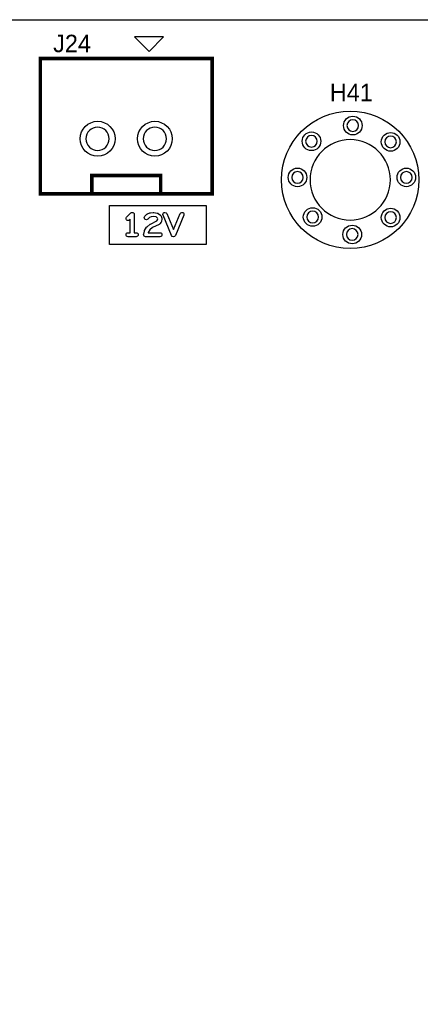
# Model space of a CAD drawing. Extents: x 0 to 260, y 0 to 180.
# Tile 15 of 28: x 106 to 124, y 137 to 180. Entities that reach past the tile are written whole.
import ezdxf

# ---------------------------------------------------------------- set-up
doc = ezdxf.new("R2010")
doc.units = 0
for name, color, linetype in [('BG_DRILLHOLE', 193, 'CONTINUOUS'), ('BG_OUTLINE', 253, 'CONTINUOUS'), ('BG_SILKSCREEN_TOP', 6, 'CONTINUOUS'), ('PG_SILKSCREEN_TOP', 254, 'CONTINUOUS'), ('PIN_TOP', 96, 'CONTINUOUS'), ('RD_SILKSCREEN_TOP', 85, 'CONTINUOUS')]:
    doc.layers.add(name, color=color, linetype=linetype)

msp = doc.modelspace()

# ---------------------------------------------------------------- linework, layer by layer
at = {"layer": 'BG_DRILLHOLE'}
for points in [[(110.389162, 175.146208, 1), (109.373162, 175.146208, 1)], [(112.888522, 175.146208, 1), (111.872522, 175.146208, 1)], [(121.2723, 175.72228, 1), (120.7643, 175.72228, 1)], [(119.4689, 175.03648, 1), (118.9609, 175.03648, 1)], [(122.9233, 175.01108, 1), (122.4153, 175.01108, 1)], [(122.6566, 173.355, 1), (119.1514, 173.355, 1)], [(118.8593, 173.46168, 1), (118.3513, 173.46168, 1)], [(123.6091, 173.46168, 1), (123.1011, 173.46168, 1)], [(119.5197, 171.73448, 1), (119.0117, 171.73448, 1)], [(122.9233, 171.70908, 1), (122.4153, 171.70908, 1)], [(121.2469, 170.97248, 1), (120.7389, 170.97248, 1)]]:
    msp.add_lwpolyline(points, format="xyb", close=True, dxfattribs=at)
at = {"layer": 'BG_OUTLINE'}
msp.add_lwpolyline([(0, 180.34), (254, 180.34), (254, 0), (0, 0)], close=True, dxfattribs=at)
at = {"layer": 'BG_SILKSCREEN_TOP'}
msp.add_lwpolyline([(110.393988, 172.23867), (114.620548, 172.23867), (114.620548, 170.54195), (110.393988, 170.54195)], close=True, dxfattribs=at)
for points in [[(111.148114, 171.733972), (111.325914, 171.911772, -0.198914), (111.388652, 171.937934, -0.414214), (111.477552, 171.849034), (111.477552, 171.048934), (111.566452, 171.048934, -1), (111.566452, 170.871134), (111.210852, 170.871134, -1), (111.210852, 171.048934), (111.299752, 171.048934), (111.299752, 171.634404), (111.27359, 171.608496, -0.198914), (111.210852, 171.582334, -0.414214), (111.121952, 171.671234, -0.198914)], [(112.19053, 171.92244), (112.309148, 171.937172, -0.030834), (112.32007, 171.937934, -0.04967), (112.337596, 171.936156), (112.485678, 171.906438, -0.105478), (112.519714, 171.891706), (112.623346, 171.817792, -0.158614), (112.656112, 171.773596), (112.68583, 171.684696, -0.080555), (112.690402, 171.656502, -0.040959), (112.689132, 171.642024), (112.6744, 171.553124, -0.128769), (112.656112, 171.511976), (112.596676, 171.437808, -0.107872), (112.567212, 171.413932), (112.278922, 171.269914), (112.165638, 171.181522), (112.092486, 171.059856), (112.0902, 171.048934), (112.601502, 171.048934, -1), (112.601502, 170.871134), (111.979202, 170.871134, -0.414214), (111.890302, 170.960034, -0.054723), (111.892334, 170.979338), (111.922052, 171.112688, -0.080613), (111.93272, 171.139104), (112.02162, 171.287186, -0.092394), (112.04321, 171.31157), (112.17656, 171.415456, -0.049258), (112.191292, 171.424854), (112.470184, 171.5643), (112.50295, 171.60494), (112.510062, 171.649136), (112.4966, 171.689776), (112.432084, 171.736004), (112.316768, 171.759118), (112.22482, 171.747688), (112.14862, 171.714922), (112.071658, 171.638214, -0.198914), (112.00892, 171.612052, -0.414214), (111.92002, 171.700952, -0.198914), (111.946182, 171.76369), (112.035082, 171.85259, -0.09542), (112.062768, 171.87164), (112.1664, 171.91609, -0.070518)], [(113.192052, 171.191174), (113.480342, 171.883324, -0.302386), (113.562384, 171.937934, -0.414214), (113.651284, 171.849034, -0.09902), (113.644426, 171.814744), (113.274094, 170.925744, -0.302386), (113.192052, 170.871134, -0.302386), (113.11001, 170.925744), (112.739678, 171.814744, -0.09902), (112.73282, 171.849034, -0.414214), (112.82172, 171.937934, -0.302386), (112.903762, 171.883324)]]:
    msp.add_lwpolyline(points, format="xyb", close=True, dxfattribs=at)
at = {"layer": 'PG_SILKSCREEN_TOP'}
msp.add_lwpolyline([(112.761522, 179.591208), (111.491522, 179.591208), (112.126522, 178.956208)], close=True, dxfattribs=at)
at = {"layer": 'PG_SILKSCREEN_TOP', "const_width": 0.1524}
for points in [[(107.381802, 178.646328), (114.879882, 178.646328), (114.879882, 172.745908), (107.381802, 172.745908), (107.381802, 178.646328)], [(109.629702, 172.745908), (109.629702, 173.546008), (112.631982, 173.546008), (112.631982, 172.745908)]]:
    msp.add_lwpolyline(points, dxfattribs=at)
at = {"layer": 'PIN_TOP'}
for centre, radius in [((120.904, 173.355), 2.9972), ((121.0183, 175.72228), 0.4064), ((109.881162, 175.146208), 0.762), ((112.380522, 175.146208), 0.762), ((119.2149, 175.03648), 0.4064), ((122.6693, 175.01108), 0.4064), ((118.6053, 173.46168), 0.4064), ((123.3551, 173.46168), 0.4064), ((119.2657, 171.73448), 0.4064), ((122.6693, 171.70908), 0.4064), ((120.9929, 170.97248), 0.4064)]:
    msp.add_circle(centre, radius, dxfattribs=at)

# ---------------------------------------------------------------- texts
at = {"layer": 'RD_SILKSCREEN_TOP', "width": 1.003333}
for s, p in [('J24', (107.942888, 178.921918)), ('H41', (120.015, 176.784))]:
    msp.add_text(s, height=0.762, dxfattribs=at).set_placement(p)

doc.saveas('drawing.dxf')
